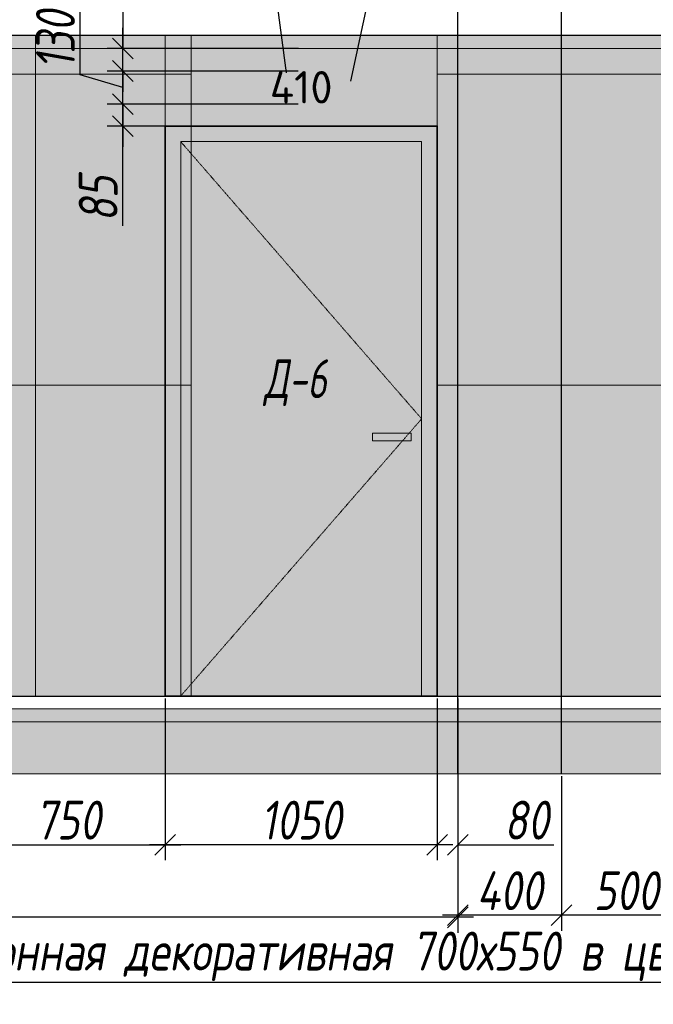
# Model space of a CAD drawing. Header units: millimetres. Extents: x -531352 to 178656, y -69521 to 326874.
# Tile 19 of 256: x -432107 to -429661, y 303384 to 307185. Entities that reach past the tile are written whole.
import ezdxf
from ezdxf import colors
from ezdxf.entities.mleader import LeaderData, LeaderLine
from ezdxf.math import Vec2, Vec3

# ---------------------------------------------------------------- set-up
doc = ezdxf.new("R2010")
doc.units = ezdxf.units.MM
doc.linetypes.add('( Hidden )', pattern=[0.375, 0.25, -0.125])
doc.linetypes.add('DASHDOT', pattern=[25.4, 12.7, -6.35, 0, -6.35])
doc.layers.get('Defpoints').update_dxf_attribs({"color": 31})
for name, color, linetype, lineweight in [('A-DETL-GENF', 7, 'Continuous', 5), ('dim_razv', 93, 'DASHDOT', 9), ('meb', 26, 'Continuous', 15), ('Двери', 7, 'Continuous', 5), ('Отделка стен', 253, 'Continuous', 0)]:
    doc.layers.add(name, color=color, linetype=linetype, lineweight=lineweight)
doc.styles.add('fl_iso paper', font='isocpeur.ttf', dxfattribs={"width": 0.8, "oblique": 10})
doc.styles.add('GODT type AU', font='isocpeur.ttf')
doc.styles.add('In tre', font='isocpeur.ttf', dxfattribs={"width": 0.8, "oblique": 10})
doc.dimstyles.new('In tre 1_50', dxfattribs={"dimtxt": 150, "dimasz": 80, "dimexe": 60, "dimexo": 10, "dimgap": 20, "dimtad": 1, "dimdec": 0, "dimrnd": 5, "dimzin": 0, "dimdsep": 46, "dimtxsty": 'fl_iso paper', "dimblk": 'OBLIQUE', "dimcen": 0, "dimdle": 60, "dimadec": 0, "dimazin": 0, "dimtfac": 1, "dimtdec": 0, "dimtofl": 0, "dimtmove": 1, "dimatfit": 1, "dimfxl": 40, "dimtolj": 1, "dimtzin": 0, "dimarcsym": 1})

# ---------------------------------------------------------------- blocks, each defined once
blk = doc.blocks.new('*U12242')
at = {"layer": 'A-DETL-GENF'}
h = blk.add_hatch(dxfattribs=at)
h.set_pattern_fill('ANSI35', color=256, scale=10, style=0)
h.set_pattern_definition([(45, (58070.45, 5e-10), (-44.90128, 44.90128), []), (45, (58115.35, 5e-10), (-44.90128, 44.90128), [79.375, -15.875, 0, -15.875])])
h.paths.add_polyline_path([(0, -100), (58490.9, -100), (58490.9, -50), (0, -50)])
h = blk.add_hatch(dxfattribs=at)
h.set_pattern_fill('ANSI35', color=256, scale=20, style=0)
h.set_pattern_definition([(45, (58070.45, 5e-10), (-89.80256, 89.80256), []), (45, (58160.25, 5e-10), (-89.80256, 89.80256), [158.75, -31.75, 0, -31.75])])
h.paths.add_polyline_path([(0, -300), (58490.9, -300), (58490.9, -100), (0, -100)])
at = {"lineweight": 13}
blk.add_lwpolyline([(0, -50), (58490.9, -50), (58490.9, 0), (0, 0)], close=True, dxfattribs=at)
at = {"lineweight": 30}
blk.add_lwpolyline([(0, 0), (58490.9, 0)], dxfattribs=at)
at = {"layer": 'A-DETL-GENF'}
for points in [[(0, -100), (58490.9, -100), (58490.9, -50), (0, -50)], [(0, -300), (58490.9, -300), (58490.9, -100), (0, -100)]]:
    blk.add_lwpolyline(points, close=True, dxfattribs=at)
blk = doc.blocks.new('*U12243')
at = {"layer": 'dim_razv', "true_color": 0xffffff, "transparency": 33554559}
h = blk.add_hatch(color=7, dxfattribs=at)
h.dxf.hatch_style = 1
h.paths.add_polyline_path([(0, 0), (57650, 0), (57650, 50), (0, 50)])
at = {"lineweight": 20, "transparency": 33554559}
blk.add_lwpolyline([(0, 0), (57650, 0), (57650, 50), (0, 50)], close=True, dxfattribs=at)
blk = doc.blocks.new('_Oblique')
at = {"color": 0, "linetype": 'ByBlock', "lineweight": -2}
blk.add_line((-0.5, -0.5), (0.5, 0.5), dxfattribs=at)
blk = doc.blocks.new('*D12356')
at = {"layer": 'Defpoints', "color": 0, "linetype": 'ByBlock', "transparency": 16777216}
for p in [(-431545.6, 304574.2), (-430495.6, 304574.2), (-431545.6, 304000)]:
    blk.add_point(p, dxfattribs=at)
at = {"layer": 'dim_razv', "color": 0, "linetype": 'ByBlock', "lineweight": -2, "transparency": 16777216}
for p, q in [((-431545.6, 304564.2), (-431545.6, 303940)), ((-430495.6, 304564.2), (-430495.6, 303940)), ((-430435.6, 304000), (-431605.6, 304000))]:
    blk.add_line(p, q, dxfattribs=at)
at = {"layer": 'dim_razv', "color": 0, "linetype": 'ByBlock', "lineweight": -2, "transparency": 16777216, "xscale": 80, "yscale": 80, "zscale": 80, "rotation": 180}
blk.add_blockref('_Oblique', (-431545.6, 304000), dxfattribs=at)
at = {"layer": 'dim_razv', "color": 0, "linetype": 'ByBlock', "lineweight": -2, "transparency": 16777216, "xscale": 80, "yscale": 80, "zscale": 80}
blk.add_blockref('_Oblique', (-430495.6, 304000), dxfattribs=at)
at = {"layer": 'dim_razv', "color": 0, "linetype": 'ByBlock', "transparency": 16777216, "insert": (-431020.6, 304095), "char_height": 150, "attachment_point": 5, "style": 'fl_iso paper'}
blk.add_mtext('\\A1;1050', dxfattribs=at)
blk = doc.blocks.new('*D12357')
at = {"layer": 'Defpoints', "color": 0, "linetype": 'ByBlock', "transparency": 16777216}
for p in [(-431709.2, 306859.1), (-431022.5, 306859.1), (-431022.5, 306774.2)]:
    blk.add_point(p, dxfattribs=at)
at = {"layer": 'dim_razv', "color": 0, "linetype": 'ByBlock', "lineweight": -2, "transparency": 16777216}
for p, q in [((-431709.2, 306859.1), (-431709.2, 306939.1)), ((-431032.5, 306859.1), (-431769.2, 306859.1)), ((-431709.2, 306774.2), (-431709.2, 306859.1)), ((-431032.5, 306774.2), (-431769.2, 306774.2)), ((-431709.2, 306774.2), (-431709.2, 306694.2)), ((-431709.2, 306388.8), (-431709.2, 306774.2))]:
    blk.add_line(p, q, dxfattribs=at)
at = {"layer": 'dim_razv', "color": 0, "linetype": 'ByBlock', "lineweight": -2, "transparency": 16777216, "xscale": 80, "yscale": 80, "zscale": 80}
for p, rotation in [((-431709.2, 306859.1), 270), ((-431709.2, 306774.2), 90)]:
    blk.add_blockref('_Oblique', p, dxfattribs=dict(at, rotation=rotation))
at = {"layer": 'dim_razv', "color": 0, "linetype": 'ByBlock', "transparency": 16777216, "insert": (-431804.2, 306494), "char_height": 150, "attachment_point": 5, "rotation": 90, "style": 'fl_iso paper'}
blk.add_mtext('\\A1;85', dxfattribs=at)
blk = doc.blocks.new('*D12358')
at = {"layer": 'Defpoints', "color": 0, "linetype": 'ByBlock', "transparency": 16777216}
for p in [(-431709.2, 306986.9), (-431022.5, 306986.9), (-431022.5, 306859.1)]:
    blk.add_point(p, dxfattribs=at)
at = {"layer": 'dim_razv', "color": 0, "linetype": 'ByBlock', "lineweight": -2, "transparency": 16777216}
for p, q in [((-431874.2, 306972.5), (-431874.2, 307243)), ((-431709.2, 306986.9), (-431709.2, 307066.9)), ((-431709.2, 306923), (-431874.2, 306972.5)), ((-431032.5, 306986.9), (-431769.2, 306986.9)), ((-431709.2, 306859.1), (-431709.2, 306986.9)), ((-431032.5, 306859.1), (-431769.2, 306859.1)), ((-431709.2, 306859.1), (-431709.2, 306779.1))]:
    blk.add_line(p, q, dxfattribs=at)
at = {"layer": 'dim_razv', "color": 0, "linetype": 'ByBlock', "lineweight": -2, "transparency": 16777216, "xscale": 80, "yscale": 80, "zscale": 80}
for p, rotation in [((-431709.2, 306986.9), 270), ((-431709.2, 306859.1), 90)]:
    blk.add_blockref('_Oblique', p, dxfattribs=dict(at, rotation=rotation))
at = {"layer": 'dim_razv', "color": 0, "linetype": 'ByBlock', "transparency": 16777216, "insert": (-431969.2, 307107.7), "char_height": 150, "attachment_point": 5, "rotation": 90, "style": 'fl_iso paper'}
blk.add_mtext('\\A1;130', dxfattribs=at)
blk = doc.blocks.new('*D12359')
at = {"layer": 'Defpoints', "color": 0, "linetype": 'ByBlock', "transparency": 16777216}
for p in [(-431709.2, 307074.2), (-431020.6, 307074.2), (-431022.5, 306986.9)]:
    blk.add_point(p, dxfattribs=at)
at = {"layer": 'dim_razv', "color": 0, "linetype": 'ByBlock', "lineweight": -2, "transparency": 16777216}
for p, q in [((-431709.2, 307486.1), (-431709.2, 307074.2)), ((-431709.2, 307074.2), (-431709.2, 307154.2)), ((-431030.6, 307074.2), (-431769.2, 307074.2)), ((-431709.2, 306986.9), (-431709.2, 307074.2)), ((-431032.5, 306986.9), (-431769.2, 306986.9)), ((-431709.2, 306986.9), (-431709.2, 306906.9))]:
    blk.add_line(p, q, dxfattribs=at)
at = {"layer": 'dim_razv', "color": 0, "linetype": 'ByBlock', "lineweight": -2, "transparency": 16777216, "xscale": 80, "yscale": 80, "zscale": 80}
for p, rotation in [((-431709.2, 307074.2), 270), ((-431709.2, 306986.9), 90)]:
    blk.add_blockref('_Oblique', p, dxfattribs=dict(at, rotation=rotation))
at = {"layer": 'dim_razv', "color": 0, "linetype": 'ByBlock', "transparency": 16777216, "insert": (-431804.2, 307380.8), "char_height": 150, "attachment_point": 5, "rotation": 90, "style": 'fl_iso paper'}
blk.add_mtext('\\A1;85', dxfattribs=at)
blk = doc.blocks.new('*D12374')
at = {"layer": 'Defpoints', "color": 0, "linetype": 'ByBlock', "transparency": 16777216}
for p in [(-430015.6, 304274.2), (-429515.6, 304274.2), (-430015.6, 303727.7)]:
    blk.add_point(p, dxfattribs=at)
at = {"layer": 'dim_razv', "color": 0, "linetype": 'ByBlock', "lineweight": -2, "transparency": 16777216}
for p, q in [((-430015.6, 304264.2), (-430015.6, 303667.7)), ((-429515.6, 304264.2), (-429515.6, 303667.7)), ((-429455.6, 303727.7), (-430075.6, 303727.7))]:
    blk.add_line(p, q, dxfattribs=at)
at = {"layer": 'dim_razv', "color": 0, "linetype": 'ByBlock', "lineweight": -2, "transparency": 16777216, "xscale": 80, "yscale": 80, "zscale": 80, "rotation": 180}
blk.add_blockref('_Oblique', (-430015.6, 303727.7), dxfattribs=at)
at = {"layer": 'dim_razv', "color": 0, "linetype": 'ByBlock', "lineweight": -2, "transparency": 16777216, "xscale": 80, "yscale": 80, "zscale": 80}
blk.add_blockref('_Oblique', (-429515.6, 303727.7), dxfattribs=at)
at = {"layer": 'dim_razv', "color": 0, "linetype": 'ByBlock', "transparency": 16777216, "insert": (-429765.6, 303822.7), "char_height": 150, "attachment_point": 5, "style": 'fl_iso paper'}
blk.add_mtext('\\A1;500', dxfattribs=at)
blk = doc.blocks.new('*D12375')
at = {"layer": 'Defpoints', "color": 0, "linetype": 'ByBlock', "transparency": 16777216}
for p in [(-430415.6, 304274.2), (-430015.6, 304274.2), (-430415.6, 303727.7)]:
    blk.add_point(p, dxfattribs=at)
at = {"layer": 'dim_razv', "color": 0, "linetype": 'ByBlock', "lineweight": -2, "transparency": 16777216}
for p, q in [((-430415.6, 304264.2), (-430415.6, 303667.7)), ((-430015.6, 304264.2), (-430015.6, 303667.7)), ((-429955.6, 303727.7), (-430475.6, 303727.7))]:
    blk.add_line(p, q, dxfattribs=at)
at = {"layer": 'dim_razv', "color": 0, "linetype": 'ByBlock', "lineweight": -2, "transparency": 16777216, "xscale": 80, "yscale": 80, "zscale": 80, "rotation": 180}
blk.add_blockref('_Oblique', (-430415.6, 303727.7), dxfattribs=at)
at = {"layer": 'dim_razv', "color": 0, "linetype": 'ByBlock', "lineweight": -2, "transparency": 16777216, "xscale": 80, "yscale": 80, "zscale": 80}
blk.add_blockref('_Oblique', (-430015.6, 303727.7), dxfattribs=at)
at = {"layer": 'dim_razv', "color": 0, "linetype": 'ByBlock', "transparency": 16777216, "insert": (-430215.6, 303822.7), "char_height": 150, "attachment_point": 5, "style": 'fl_iso paper'}
blk.add_mtext('\\A1;400', dxfattribs=at)
blk = doc.blocks.new('*D12376')
at = {"layer": 'Defpoints', "color": 0, "linetype": 'ByBlock', "transparency": 16777216}
for p in [(-430415.6, 304274.2), (-445815.6, 304266.4), (-445815.6, 303719.8)]:
    blk.add_point(p, dxfattribs=at)
at = {"layer": 'dim_razv', "color": 0, "linetype": 'ByBlock', "lineweight": -2, "transparency": 16777216}
for p, q in [((-445815.6, 304256.4), (-445815.6, 303659.8)), ((-430415.6, 304264.2), (-430415.6, 303659.8)), ((-430355.6, 303719.8), (-445875.6, 303719.8))]:
    blk.add_line(p, q, dxfattribs=at)
at = {"layer": 'dim_razv', "color": 0, "linetype": 'ByBlock', "lineweight": -2, "transparency": 16777216, "xscale": 80, "yscale": 80, "zscale": 80, "rotation": 180}
blk.add_blockref('_Oblique', (-445815.6, 303719.8), dxfattribs=at)
at = {"layer": 'dim_razv', "color": 0, "linetype": 'ByBlock', "lineweight": -2, "transparency": 16777216, "xscale": 80, "yscale": 80, "zscale": 80}
blk.add_blockref('_Oblique', (-430415.6, 303719.8), dxfattribs=at)
at = {"layer": 'dim_razv', "color": 0, "linetype": 'ByBlock', "transparency": 16777216, "insert": (-438115.6, 303814.8), "char_height": 150, "attachment_point": 5, "style": 'fl_iso paper'}
blk.add_mtext('\\A1;15400', dxfattribs=at)
blk = doc.blocks.new('*D12393')
at = {"layer": 'Defpoints', "color": 0, "linetype": 'ByBlock', "transparency": 16777216}
for p in [(-432295.6, 304574.2), (-431545.6, 304574.2), (-431545.6, 304000)]:
    blk.add_point(p, dxfattribs=at)
at = {"layer": 'dim_razv', "color": 0, "linetype": 'ByBlock', "lineweight": -2, "transparency": 16777216}
for p, q in [((-432295.6, 304564.2), (-432295.6, 303940)), ((-431545.6, 304564.2), (-431545.6, 303940)), ((-432355.6, 304000), (-431485.6, 304000))]:
    blk.add_line(p, q, dxfattribs=at)
at = {"layer": 'dim_razv', "color": 0, "linetype": 'ByBlock', "lineweight": -2, "transparency": 16777216, "xscale": 80, "yscale": 80, "zscale": 80, "rotation": 180}
blk.add_blockref('_Oblique', (-432295.6, 304000), dxfattribs=at)
at = {"layer": 'dim_razv', "color": 0, "linetype": 'ByBlock', "lineweight": -2, "transparency": 16777216, "xscale": 80, "yscale": 80, "zscale": 80}
blk.add_blockref('_Oblique', (-431545.6, 304000), dxfattribs=at)
at = {"layer": 'dim_razv', "color": 0, "linetype": 'ByBlock', "transparency": 16777216, "insert": (-431920.6, 304095), "char_height": 150, "attachment_point": 5, "style": 'fl_iso paper'}
blk.add_mtext('\\A1;750', dxfattribs=at)
blk = doc.blocks.new('*D12394')
at = {"layer": 'Defpoints', "color": 0, "linetype": 'ByBlock', "transparency": 16777216}
for p in [(-430495.6, 304574.2), (-430415.6, 304574.2), (-430415.6, 304000)]:
    blk.add_point(p, dxfattribs=at)
at = {"layer": 'dim_razv', "color": 0, "linetype": 'ByBlock', "lineweight": -2, "transparency": 16777216}
for p, q in [((-430495.6, 304564.2), (-430495.6, 303940)), ((-430415.6, 304564.2), (-430415.6, 303940)), ((-430495.6, 304000), (-430575.6, 304000)), ((-430415.6, 304000), (-430045.2, 304000))]:
    blk.add_line(p, q, dxfattribs=at)
at = {"layer": 'dim_razv', "color": 0, "linetype": 'ByBlock', "lineweight": -2, "transparency": 16777216, "xscale": 80, "yscale": 80, "zscale": 80}
blk.add_blockref('_Oblique', (-430495.6, 304000), dxfattribs=at)
at = {"layer": 'dim_razv', "color": 0, "linetype": 'ByBlock', "lineweight": -2, "transparency": 16777216, "xscale": 80, "yscale": 80, "zscale": 80, "rotation": 180}
blk.add_blockref('_Oblique', (-430415.6, 304000), dxfattribs=at)
at = {"layer": 'dim_razv', "color": 0, "linetype": 'ByBlock', "transparency": 16777216, "insert": (-430150.4, 304095), "char_height": 150, "attachment_point": 5, "style": 'fl_iso paper'}
blk.add_mtext('\\A1;80', dxfattribs=at)

msp = doc.modelspace()

# ---------------------------------------------------------------- hatches: boundary and pattern name
at = {"layer": 'dim_razv', "true_color": 0xeceae4, "transparency": 33554687}
h = msp.add_hatch(dxfattribs=at)
h.set_pattern_fill('AR-SAND', color=254, scale=3, angle=315)
h.set_pattern_definition([(352.5, (120932.77, 333867.67), (100.426047, 107.214405), [0, -115.824, 0, -129.54, 0, -123.825]), (322.5, (120932.77, 333867.67), (247.419855, 56.70328), [0, -62.484, 0, -104.394, 0, -40.005]), (282.5, (120866.5, 333933.95), (168.099694, -167.489948), [0, -38.1, 0, -137.16, 0, -179.07]), (272.5, (120866.5, 333933.95), (209.265234, -114.68433), [0, -19.05, 0, -89.916, 0, -102.87])])
h.paths.add_polyline_path([(-454175.6, 304574.2), (-396525.6, 304574.2), (-396525.6, 307124.2), (-454175.6, 307124.2)])
h.paths.add_polyline_path([(-451545.6, 306774.2), (-452045.6, 306774.2), (-452045.6, 304724.2), (-451545.6, 304724.2)], flags=16)
h.paths.add_polyline_path([(-450845.6, 306774.2), (-451445.6, 306774.2), (-451445.6, 304724.2), (-450845.6, 304724.2)], flags=16)
h.paths.add_polyline_path([(-448145.6, 306774.2), (-450145.6, 306774.2), (-450145.6, 304724.2), (-448145.6, 304724.2)], flags=16)
h.paths.add_polyline_path([(-447375.6, 304574.2), (-445815.6, 304574.2), (-445815.6, 306774.2), (-447375.6, 306774.2)], flags=17)
h.paths.add_polyline_path([(-442975.6, 304574.2), (-442975.6, 306754.2), (-441015.6, 306754.2), (-441015.6, 304574.2)], flags=17)
h.paths.add_polyline_path([(-445295.7, 307074.2), (-443595.7, 307074.2), (-443595.7, 304574.2), (-445295.7, 304574.2)], flags=16)
h.paths.add_polyline_path([(-439045.6, 306774.2), (-440595.6, 306774.2), (-440595.6, 304724.2), (-439045.6, 304724.2)], flags=16)
h.paths.add_polyline_path([(-438445.6, 306774.2), (-438845.6, 306774.2), (-438845.6, 304724.2), (-438445.6, 304724.2)], flags=16)
h.paths.add_polyline_path([(-436995.6, 306774.2), (-437945.6, 306774.2), (-437945.6, 304724.2), (-436995.6, 304724.2)], flags=16)
h.paths.add_polyline_path([(-434995.6, 306774.2), (-435395.6, 306774.2), (-435395.6, 304724.2), (-434995.6, 304724.2)], flags=16)
h.paths.add_polyline_path([(-432295.6, 306774.2), (-433745.6, 306774.2), (-433745.6, 304574.2), (-432295.6, 304574.2)], flags=16)
h.paths.add_polyline_path([(-419460.6, 305978), (-418710.6, 305978), (-418710.6, 304628), (-419460.6, 304628)], flags=16)
h.paths.add_polyline_path([(-412115.6, 305978), (-411365.6, 305978), (-411365.6, 304628), (-412115.6, 304628)], flags=16)
h.paths.add_polyline_path([(-413758.8, 304824.2), (-413758.8, 304924.2), (-413658.8, 304924.2), (-413658.8, 304824.2)], flags=16)
edge = h.paths.add_edge_path(flags=0)
edge.add_arc((-413708.8, 304874.2), 28.4, 0, 360)
edge = h.paths.add_edge_path(flags=0)
edge.add_arc((-413722.3, 304874.2), 3.95, 0, 360)
edge = h.paths.add_edge_path(flags=0)
edge.add_arc((-413695.3, 304874.2), 3.95, 0, 360)
at = {"layer": 'dim_razv', "true_color": 0xcccccc}
h = msp.add_hatch(dxfattribs=at)
h.set_pattern_fill('AR-SAND', color=254, scale=3, angle=315)
h.set_pattern_definition([(352.5, (-552172.71, 293435.57), (100.42605, 107.2144), [0, -115.824, 0, -129.54, 0, -123.825]), (322.5, (-552172.71, 293435.57), (247.41986, 56.70328), [0, -62.484, 0, -104.394, 0, -40.005]), (282.5, (-552238.99, 293501.85), (168.0997, -167.48995), [0, -38.1, 0, -137.16, 0, -179.07]), (272.5, (-552238.99, 293501.85), (209.26523, -114.68433), [0, -19.05, 0, -89.916, 0, -102.87])])
h.paths.add_polyline_path([(-430745.6, 305589.2), (-430595.6, 305589.2), (-430595.6, 305559.2), (-430745.6, 305559.2)])
at = {"layer": 'meb', "lineweight": 9, "true_color": 0x000000, "transparency": 33554687}
h = msp.add_hatch(dxfattribs=at)
h.set_pattern_fill('WOOD6', color=18, scale=500, angle=70, pattern_type=2)
h.set_pattern_definition([(65.6014, (-585073.754, 309744.95), (171.008879, 469.846507), [32.596, -6486.6055]), (74.3987, (-585036.166, 309731.27), (1582.275289, 5809.165425), [32.596, -6486.6065]), (66.9874, (-585248.03, 309792.42), (171.0084906, 469.846981), [47.5655, -9465.5815]), (73.0127, (-585276.22, 309802.68), (2608.34782, 8628.2388574), [47.5655, -9465.5825]), (65.4262, (-585128.65, 309733.006), (2692.964117, 5936.9969055), [62.6995, -12477.2345]), (74.5739, (-585001.791, 309686.833), (1582.2764426, 5809.1649888), [62.6995, -12477.2365]), (68.1525, (-585216.003, 309748.837), (171.0092826, 469.8465317), [77.5405, -15430.521]), (71.8476, (-585328.761, 309789.88), (4660.4585783, 14266.3986336), [77.5405, -15430.522]), (63.4182, (-585176.49, 309747.758), (2008.926161, 4057.6106541), [65.4315, -13020.817]), (74.5739, (-584950.108, 309668.022), (1582.2764426, 5809.1649888), [62.6995, -12477.2365]), (71.8476, (-585368.698, 309804.416), (4660.4585783, 14266.3986336), [77.5405, -15430.522]), (70, (-585063.4, 309371.4), (-469.8463, 171.01), [70, -430]), (70, (-585115.1, 309390.2), (-469.8463, 171.01), [70, -430]), (70, (-585232.54, 309432.94), (-469.8463, 171.01), [70, -430]), (69.209, (-585306.3095, 309459.7923), (12954.03862925, 34127.60422081), [72.507, -72434.4025]), (69.5225, (-585343.74, 309473.4158), (171.01042241, 469.84603378), [100.0035, -59902.08]), (82.609, (-585384.655, 309488.3077), (4409.75308902, 34044.93653618), [48.674, -38890.441]), (61.4686, (-585368.799, 309482.536), (1666.9538994, 3117.900554), [50.5595, -10061.3315]), (70.4775, (-585407.952, 309496.787), (19880.30710864, 56082.73736222), [100.0035, -59902.08]), (70.7899, (-585445.3836, 309510.411), (11839.88184324, 34001.03541368), [72.507, -36430.962]), (70.7899, (-585485.3205, 309524.947), (11839.88184324, 34001.03541368), [72.507, -36430.962]), (76.0724, (-585208.601, 309498.722), (3378.7563056, 13668.722228), [118.163, -23514.439]), (63.9277, (-585091.14, 309455.969), (4188.85944166, 8585.06869065), [118.163, -23514.4345]), (76.0724, (-585280.572, 309527.578), (3378.7563056, 13668.722228), [118.163, -23514.439]), (63.9277, (-585421.526, 309578.87), (4188.85944166, 8585.06869065), [118.163, -23514.4345]), (85.9453, (-585129.35, 309533.73), (43.186263, 1580.547963), [36.4005, -3603.6525]), (80.954, (-585164.389, 309495.932), (385.2068691, 2520.240605), [78.9385, -15708.7115]), (59.0461, (-585126.801, 309482.251), (6795.4575344, 11360.9666392), [78.9385, -15708.706]), (80.954, (-585308.755, 309567.1), (385.2068691, 2520.240605), [78.9385, -15708.7115]), (59.0461, (-585374.533, 309591.041), (6795.4575344, 11360.9666392), [78.9385, -15708.706]), (74.7636, (-585254.308, 309504.716), (1411.268487, 5339.318), [120.416, -5900.381]), (63.9277, (-585039.457, 309437.158), (4188.85944166, 8585.06869065), [118.163, -23514.4345]), (63.9277, (-585461.463, 309593.406), (4188.85944166, 8585.06869065), [118.163, -23514.4345]), (46.8016, (-585357.45, 309579.5), (1794.733447, 2007.214747), [38.079, -3769.802]), (63.9911, (-585378.394, 309536.577), (2179.9383233, 4527.455938), [47.7625, -9504.722]), (73.3664, (-585188.045, 309416.748), (2266.322845, 7688.5481597), [82.6425, -8432.05]), (66.6337, (-585159.578, 309406.386), (171.00869, 469.8466143), [82.6425, -8432.049]), (71.5911, (-585273.263, 309447.764), (5515.5177835, 16615.6266733), [60.023, -17946.92]), (70, (-585180.16, 309613.4), (-469.8463, 171.01), [62.5, -437.5]), (70, (-585039.2, 309562.1), (-469.8463, 171.01), [62.5, -437.5]), (51.5652, (-585096.85, 309652.26), (171.00867, 469.84671), [31.623, -1549.5145]), (63.2903, (-585116.083, 309614.033), (2008.926495, 4057.6104033), [42.793, -8515.826]), (76.3401, (-585126.776, 309570.037), (898.24016, 3929.77849), [45.277, -4482.415]), (80.6196, (-585082.34, 309604.41), (385.2061187, 2520.240567), [40.697, -8098.712]), (92.6198, (-585075.706, 309644.564), (-212.463999, 3801.952825), [32.5, -6467.497]), (70, (-585152, 309573.9), (-469.8463, 171.01), [95, -405]), (70, (-585086.2, 309549.95), (-469.8463, 171.01), [95, -405]), (73.3664, (-585296.343, 309645.056), (2266.322845, 7688.5481597), [85.147, -8429.5455]), (66.6337, (-585333.93, 309658.737), (171.00869, 469.8466143), [85.147, -8429.545]), (70, (-584987.5, 309543.3), (-469.8463, 171.01), [62.5, -437.5]), (51.5652, (-585129.35, 309533.73), (171.00867, 469.84671), [55.34, -1525.7975]), (65.2365, (-585094.95, 309577.076), (171.009178, 469.846743), [30.104, -5990.692]), (77.4314, (-585344.65, 309526.956), (1625.459454, 7389.714305), [57.987, -11539.4265]), (88.4349, (-585332.03, 309583.55), (-127.82536, 1110.70212), [23.717, -1557.4215]), (63.66, (-585158.784, 309672.14), (171.008346, 469.847107), [67.9155, -4459.7755]), (76.3401, (-585017.83, 309620.84), (898.24016, 3929.77849), [67.9155, -4459.7765]), (71.273, (-585252.131, 309642.267), (7054.6075495, 20844.2438088), [112.528, -22393.0265]), (68.7271, (-585369.6, 309685.017), (171.0088508, 469.8466633), [112.528, -22393.0255]), (61.0275, (-585119.486, 309663.16), (3162.809465, 5765.986942), [48.0885, -9569.6]), (70, (-585222.66, 309620.9), (-469.8463, 171.01), [135, -365]), (76.3401, (-584966.147, 309602.03), (898.24016, 3929.77849), [67.9155, -4459.7765]), (68.7271, (-585409.537, 309699.553), (171.0088508, 469.8466633), [112.528, -22393.0255]), (60.5378, (-585096.19, 309705.23), (171.009083, 469.84671), [45.6205, -2995.7595]), (70, (-585271.97, 309726.64), (-469.8463, 171.01), [70, -430]), (70, (-585300.16, 309736.9), (-469.8463, 171.01), [70, -430]), (79.211, (-585053.708, 309639.218), (556.2152697, 2990.0877084), [93.7085, -18647.955]), (76.4916, (-585327.826, 309938.532), (14455.54399161, 60185.545455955), [57.862, -83980.958]), (76.4916, (-585287.889, 309923.996), (14455.54399161, 60185.545455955), [57.862, -83980.958]), (80.0418, (-585250.9912, 309886.6127), (8425.60322164, 48013.86418706), [81.2445, -57297.7555]), (62.093, (-585229.434, 309836.199), (6838.6377563, 12941.5171704), [121.152, -18051.623]), (63.5515, (-585161.0727, 309877.829), (13892.44688303, 27933.073674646), [57.866, -89005.62]), (67.1373, (-585131.18, 309843.005), (171.0122466, 469.845349), [50.0625, -9962.4325]), (71.7899, (-585086.545, 309826.759), (4831.4685046, 14736.2447852), [80.039, -15927.7715]), (70, (-585030.6, 309848.96), (-469.8463, 171.01), [40, -460]), (70, (-585002.4, 309838.7), (-469.8463, 171.01), [40, -460]), (68.2101, (-584973.782, 309785.717), (171.0098556, 469.8463527), [80.039, -15927.7715]), (68.2101, (-584922.099, 309766.906), (171.0098556, 469.8463527), [80.039, -15927.7715]), (66.4238, (-585102.575, 309790.027), (171.009185, 469.8468474), [40.078, -7975.5305]), (73.5763, (-584985.113, 309747.274), (2095.3090965, 7218.702968), [40.078, -7975.5315]), (66.4238, (-585187.147, 309820.808), (171.009185, 469.8468474), [40.078, -7975.5305]), (73.5763, (-585304.608, 309863.557), (2095.3090965, 7218.702968), [40.078, -7975.5315]), (66.4238, (-585060.29, 309774.636), (171.009185, 469.8468474), [40.078, -7975.5305]), (73.5763, (-585027.4, 309762.665), (2095.3090965, 7218.702968), [40.078, -7975.5315]), (66.4238, (-585147.21, 309806.272), (171.009185, 469.8468474), [40.078, -7975.5305]), (73.5763, (-584933.43, 309728.463), (2095.3090965, 7218.702968), [40.078, -7975.5315]), (73.5763, (-585344.545, 309878.093), (2095.3090965, 7218.702968), [40.078, -7975.5315]), (73.5763, (-585262.323, 309848.17), (2095.3090965, 7218.702968), [40.078, -7975.5315]), (63.66, (-585171.12, 309857.54), (171.008346, 469.847107), [22.6385, -4505.0525]), (76.3401, (-585293.28, 309902.003), (898.24016, 3929.77849), [22.6385, -4505.0535]), (76.3401, (-585333.217, 309916.54), (898.24016, 3929.77849), [22.6385, -4505.0535]), (70.2731, (-585044.26, 309811.37), (-469.8466, 171.0099), [40.0005, -460.005]), (70, (-585016.07, 309801.1), (-469.8463, 171.01), [40, -460]), (51.5652, (-585212.53, 309933.8), (171.00867, 469.84671), [23.717, -1557.4205]), (92.6198, (-585212.53, 309933.804), (-212.463999, 3801.952825), [24.375, -6475.622]), (71.5911, (-585111.73, 309889.135), (5515.5177835, 16615.6266733), [30.012, -17976.931])])
h.paths.add_polyline_path([(-430495.6, 306774.2), (-431545.6, 306774.2), (-431545.6, 307124.2), (-430495.6, 307124.2)])
h.paths.add_polyline_path([(-431545.6, 306774.2), (-430495.6, 306774.2), (-430495.6, 304574.2), (-431545.6, 304574.2)])

# ---------------------------------------------------------------- linework, layer by layer
at = {"lineweight": 30}
for points in [[(-430415.6, 304274.2), (-430415.6, 308247.8)], [(-430015.6, 304274.2), (-430015.6, 308247.8)]]:
    msp.add_lwpolyline(points, dxfattribs=at)
msp.add_lwpolyline([(-454175.6, 304574.2), (-396525.6, 304574.2), (-396525.6, 307124.2), (-454175.6, 307124.2)], close=True)
at = {"lineweight": 13}
for points in [[(-430495.6, 306774.2), (-431545.6, 306774.2), (-431545.6, 307124.2), (-430495.6, 307124.2)], [(-431485.6, 306714.2), (-430555.6, 306714.2), (-430555.6, 304574.2), (-431485.6, 304574.2)], [(-430745.6, 305589.2), (-430595.6, 305589.2), (-430595.6, 305559.2), (-430745.6, 305559.2)]]:
    msp.add_lwpolyline(points, close=True, dxfattribs=at)
at = {"lineweight": 35}
msp.add_lwpolyline([(-431545.6, 306774.2), (-430495.6, 306774.2), (-430495.6, 304574.2), (-431545.6, 304574.2)], close=True, dxfattribs=at)
at = {"linetype": '( Hidden )', "lineweight": 13, "ltscale": 10}
msp.add_lwpolyline([(-431485.6, 306714.2), (-430555.6, 305644.2), (-431485.6, 304574.2)], dxfattribs=at)
at = {"layer": 'Отделка стен', "transparency": 33554687}
for points in [[(-432645.6, 307124.2), (-432645.6, 306974.2), (-432045.6, 306974.2), (-432045.6, 307124.2)], [(-432045.6, 307124.2), (-432045.6, 306974.2), (-431445.6, 306974.2), (-431445.6, 307124.2)], [(-430495.6, 307124.2), (-430495.6, 306974.2), (-430015.6, 306974.2), (-430015.6, 307124.2)], [(-430015.6, 307124.2), (-430015.6, 306974.2), (-429515.6, 306974.2), (-429515.6, 307124.2)], [(-432045.6, 306974.2), (-432045.6, 305774.2), (-431445.6, 305774.2), (-431445.6, 306974.2)], [(-430495.6, 306974.2), (-430495.6, 305774.2), (-430015.6, 305774.2), (-430015.6, 306974.2)], [(-430015.6, 306974.2), (-430015.6, 305774.2), (-429515.6, 305774.2), (-429515.6, 306974.2)], [(-432045.6, 305774.2), (-432045.6, 304574.2), (-431445.6, 304574.2), (-431445.6, 305774.2)], [(-430495.6, 305774.2), (-430495.6, 304574.2), (-430015.6, 304574.2), (-430015.6, 305774.2)], [(-430015.6, 305774.2), (-430015.6, 304574.2), (-429515.6, 304574.2), (-429515.6, 305774.2)]]:
    msp.add_lwpolyline(points, close=True, dxfattribs=at)
for points in [[(-432295.6, 305774.2), (-432045.6, 305774.2), (-432045.6, 306974.2), (-432645.6, 306974.2), (-432645.6, 306774.2)], [(-432645.6, 304574.2), (-432645.6, 304574.2), (-432045.6, 304574.2), (-432045.6, 305774.2), (-432145.6, 305774.2)]]:
    msp.add_lwpolyline(points, dxfattribs=at)

# ---------------------------------------------------------------- block references
for name, p in [('*U12243', (-454175.6, 307074.2)), ('*U12242', (-454596.1, 304574.2))]:
    msp.add_blockref(name, p)

# ---------------------------------------------------------------- texts
at = {"layer": 'dim_razv', "color": 254, "true_color": 0xcccccc, "insert": (-431020.6, 306924.2), "char_height": 125, "attachment_point": 5, "style": 'GODT type AU'}
msp.add_mtext_dynamic_manual_height_columns('410', width=166.384, gutter_width=12.5, heights=[0], dxfattribs=at)
at = {"layer": 'Двери', "lineweight": 0, "insert": (-431042.5, 305783.6), "char_height": 150, "attachment_point": 5, "style": 'fl_iso paper'}
msp.add_mtext_dynamic_manual_height_columns('{\\W0.7;Д-6}', width=190.261, gutter_width=1350, heights=[0], dxfattribs=at)

# ---------------------------------------------------------------- dimensions: what is measured, and where the dimension line sits
at = {"layer": 'dim_razv', "color": 18, "linetype": 'ByBlock', "true_color": 0x000000}
for base, p1, p2, picture, middle in [((-431709.2, 307074.2), (-431022.5, 306986.9), (-431020.6, 307074.2), '*D12359', (-431696.4, 307380.8)), ((-431709.2, 306859.1), (-431022.5, 306774.2), (-431022.5, 306859.1), '*D12357', (-431735.3, 306494))]:
    dim = msp.add_linear_dim(base=base, p1=p1, p2=p2, angle=90, dimstyle='In tre 1_50', dxfattribs=at)
    dim.commit()
    dim.dimension.update_dxf_attribs({"geometry": picture, "text_midpoint": middle, "dimtype": 160})
dim = msp.add_linear_dim(base=(-431709.2, 306986.9), p1=(-431022.5, 306859.1), p2=(-431022.5, 306986.9), angle=90, dimstyle='In tre 1_50', dxfattribs=at)
dim.commit()
dim.dimension.update_dxf_attribs({"geometry": '*D12358', "text_midpoint": (-431969.2, 306992.5)})
for base, p1, p2, picture, middle in [((-431545.6, 304000), (-432295.6, 304574.2), (-431545.6, 304574.2), '*D12393', (-431920.6, 304095)), ((-431545.6, 304000), (-430495.6, 304574.2), (-431545.6, 304574.2), '*D12356', (-431020.6, 304095)), ((-445815.6, 303719.8), (-430415.6, 304274.2), (-445815.6, 304266.4), '*D12376', (-438115.6, 303814.8)), ((-430415.6, 303727.7), (-430015.6, 304274.2), (-430415.6, 304274.2), '*D12375', (-430215.6, 303822.7)), ((-430015.6, 303727.7), (-429515.6, 304274.2), (-430015.6, 304274.2), '*D12374', (-429765.6, 303822.7))]:
    dim = msp.add_linear_dim(base=base, p1=p1, p2=p2, dimstyle='In tre 1_50', dxfattribs=at)
    dim.commit()
    dim.dimension.update_dxf_attribs({"geometry": picture, "text_midpoint": middle})
dim = msp.add_linear_dim(base=(-430415.6, 304000), p1=(-430495.6, 304574.2), p2=(-430415.6, 304574.2), dimstyle='In tre 1_50', override={"dimtmove": 0}, dxfattribs=at)
dim.commit()
dim.dimension.update_dxf_attribs({"geometry": '*D12394', "text_midpoint": (-430150.4, 304000), "dimtype": 160})

# ---------------------------------------------------------------- leaders
at = {"layer": 'dim_razv', "color": 0, "linetype": 'ByBlock'}
ml = msp.add_multileader_mtext('Standard', dxfattribs=at)
ml.set_content('Цифры номера квартиры (аппартаментов), цвет металлический светлый, \\Pвысота номера - 130*мм', style='In tre')
ml.set_leader_properties()
ml.build(insert=Vec2(0, 0))
ml.multileader.update_dxf_attribs({"text_left_attachment_type": 6, "text_right_attachment_type": 6, "dogleg_length": 1, "arrow_head_size": 0, "scale": 50})
ctx = ml.context
ctx.base_point, ctx.scale, ctx.char_height, ctx.arrow_head_size, ctx.landing_gap_size, ctx.plane_origin = Vec3(-434794.4, 309254.9), 50, 150, 0, 4.5, Vec3(-424994.4, 307147.9)
ctx.left_attachment, ctx.right_attachment = 6, 6
notes = []
notes.append((ctx, [(0, (1, 1, 0), (-431373, 309254.9), (-1, 0), 50, [(1, [(-431077.7, 306979.5)], 0, [])])]))
ctx.mtext.insert, ctx.mtext.width, ctx.mtext.defined_height, ctx.mtext.flow_direction = Vec3(-434789.9, 309449.9), 3469.079, 696.6, 5
ml = msp.add_multileader_mtext('Standard', dxfattribs=at)
ml.set_content('Отделка дверного полотна и стены над дверным проемом в один цвет,\\Pотделка над дверью - дверным добором', style='In tre')
ml.set_leader_properties()
ml.build(insert=Vec2(0, 0))
ml.multileader.update_dxf_attribs({"text_left_attachment_type": 6, "text_right_attachment_type": 6, "dogleg_length": 1, "arrow_head_size": 0, "scale": 50})
ctx = ml.context
ctx.base_point, ctx.scale, ctx.char_height, ctx.arrow_head_size, ctx.landing_gap_size, ctx.plane_origin = Vec3(-430283.9, 309254.9), 50, 150, 0, 4.5, Vec3(-424717, 306913.7)
ctx.left_attachment, ctx.right_attachment = 6, 6
notes.append((ctx, [(1, (1, 1, 0), (-430333.9, 309254.9), (1, 0), 50, [(1, [(-430829.4, 306948)], 0, [])])]))
ctx.mtext.insert, ctx.mtext.width, ctx.mtext.defined_height, ctx.mtext.flow_direction = Vec3(-430279.4, 309449.9), 3361.191, 696.6, 5
ml = msp.add_multileader_mtext('Standard', dxfattribs=at)
ml.set_content('Потолок подвесной, реечный\\Pрейка 50х50 белого цвета, шаг рейки 120-125мм', style='In tre')
ml.set_leader_properties()
ml.build(insert=Vec2(0, 0))
ml.multileader.update_dxf_attribs({"text_left_attachment_type": 6, "text_right_attachment_type": 6, "dogleg_length": 1, "arrow_head_size": 0, "scale": 50})
ctx = ml.context
ctx.base_point, ctx.scale, ctx.char_height, ctx.arrow_head_size, ctx.landing_gap_size, ctx.plane_origin = Vec3(-453529.1, 308935.5), 50, 150, 0, 4.5, Vec3(-444982, 307141)
ctx.left_attachment, ctx.right_attachment = 6, 6
notes.append((ctx, [(0, (1, 1, 0), (-451277.2, 308935.5), (-1, 0), 50, [(1, [(-451094.4, 307117.3)], 0, [])])]))
ctx.mtext.insert, ctx.mtext.width, ctx.mtext.defined_height, ctx.mtext.flow_direction = Vec3(-453524.6, 309130.5), 2509.515, 696.6, 5
ml = msp.add_multileader_mtext('Standard', dxfattribs=at)
ml.set_content('Плитка керамогранитная, настенная, размер плитки 600х1200мм, расположить вертикально', style='In tre')
ml.set_leader_properties()
ml.build(insert=Vec2(0, 0))
ml.multileader.update_dxf_attribs({"text_left_attachment_type": 6, "text_right_attachment_type": 6, "dogleg_length": 1, "arrow_head_size": 0, "scale": 50})
ctx = ml.context
ctx.base_point, ctx.scale, ctx.char_height, ctx.arrow_head_size, ctx.landing_gap_size, ctx.plane_origin = Vec3(-440583.1, 308528.7), 50, 150, 0, 4.5, Vec3(-438669, 308408.2)
ctx.left_attachment, ctx.right_attachment = 6, 6
notes.append((ctx, [(1, (1, 1, 0), (-440633.1, 308528.7), (1, 0), 50, [(1, [(-441200.3, 306834.9)], 0, [])])]))
ctx.mtext.insert, ctx.mtext.width, ctx.mtext.defined_height, ctx.mtext.flow_direction = Vec3(-440578.6, 308723.7), 3060.297, 696.6, 5
ml = msp.add_multileader_mtext('Standard', dxfattribs=at)
ml.set_content('Решетка вентиляционная декоративная 700х550 в цвет стен', style='In tre')
ml.set_leader_properties()
ml.build(insert=Vec2(0, 0))
ml.multileader.update_dxf_attribs({"text_left_attachment_type": 6, "text_right_attachment_type": 6, "dogleg_length": 1, "arrow_head_size": 0, "scale": 50})
ctx = ml.context
ctx.base_point, ctx.scale, ctx.char_height, ctx.arrow_head_size, ctx.landing_gap_size, ctx.plane_origin = Vec3(-433717.2, 303469.4), 50, 150, 0, 4.5, Vec3(-428976.6, 301674.9)
ctx.left_attachment, ctx.right_attachment = 6, 6
notes.append((ctx, [(1, (1, 1, 0), (-433767.2, 303469.4), (1, 0), 50, [(1, [(-434438.3, 304751.7)], 0, [])])]))
ctx.mtext.insert, ctx.mtext.width, ctx.mtext.defined_height, ctx.mtext.flow_direction = Vec3(-433712.7, 303664.4), 2996.732, 696.6, 5
ml = msp.add_multileader_mtext('Standard', dxfattribs=at)
ml.set_content('Зеркало на стене, выполнить в один уровень с отделкой стен', style='In tre')
ml.set_leader_properties()
ml.build(insert=Vec2(0, 0))
ml.multileader.update_dxf_attribs({"text_left_attachment_type": 6, "text_right_attachment_type": 6, "dogleg_length": 1, "arrow_head_size": 0, "scale": 50})
ctx = ml.context
ctx.base_point, ctx.scale, ctx.char_height, ctx.arrow_head_size, ctx.landing_gap_size, ctx.plane_origin = Vec3(-448638.5, 303386.9), 50, 150, 0, 4.5, Vec3(-439596.2, 301592.4)
ctx.left_attachment, ctx.right_attachment = 6, 6
notes.append((ctx, [(0, (1, 1, 0), (-445715.9, 303386.9), (-1, 0), 50, [(1, [(-445057.9, 304669.2)], 0, [])])]))
ctx.mtext.insert, ctx.mtext.width, ctx.mtext.defined_height, ctx.mtext.flow_direction = Vec3(-448634, 303581.9), 3043.138, 696.6, 5
for ctx, leaders in notes:
    for number, flags, end, landing, length, lines in leaders:
        leader = LeaderData()
        leader.index, (leader.has_last_leader_line, leader.has_dogleg_vector, leader.attachment_direction) = number, flags
        leader.last_leader_point, leader.dogleg_vector, leader.dogleg_length = Vec3(end), Vec3(landing), length
        for number, points, colour, breaks in lines:
            line = LeaderLine()
            line.index, line.vertices, line.color, line.breaks = number, Vec3.list(points), colors.encode_raw_color(colour), breaks
            leader.lines.append(line)
        ctx.leaders.append(leader)

doc.saveas('drawing.dxf')
